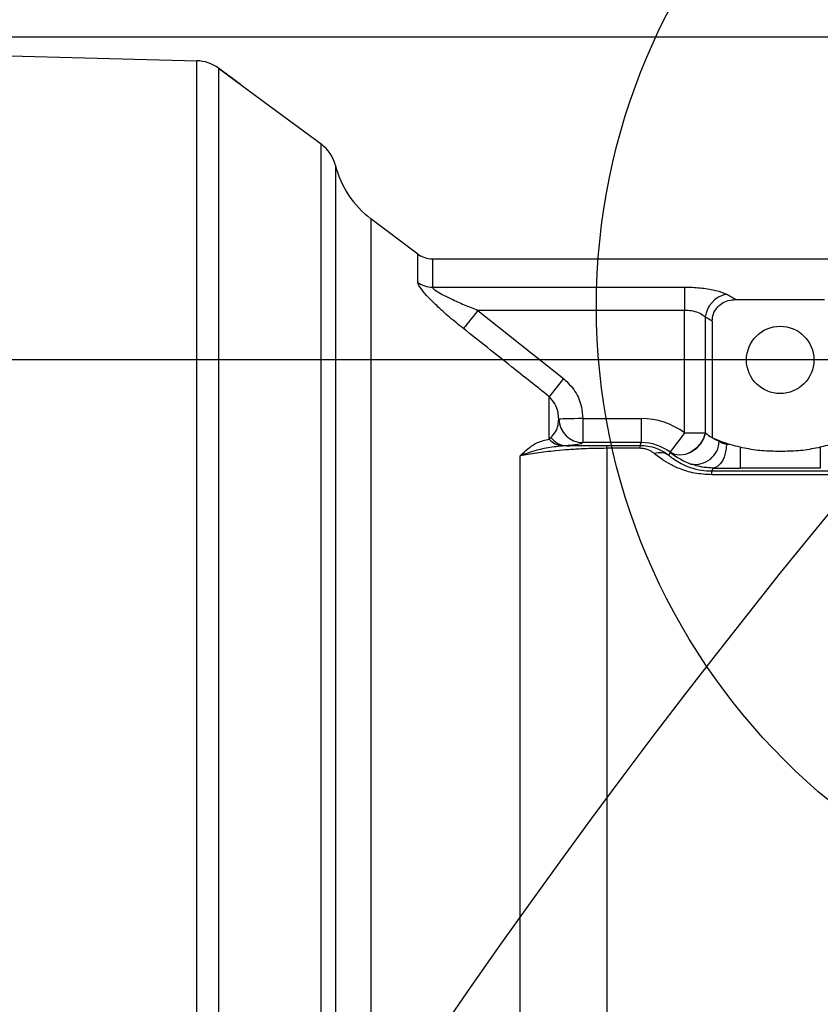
# Model space of a CAD drawing. Extents: x 0 to 8410, y 0 to 5940.
# Tile 127 of 158: x 4414 to 4580, y 4438 to 4643. Entities that reach past the tile are written whole.
import ezdxf

# ---------------------------------------------------------------- set-up
doc = ezdxf.new("R2010")
doc.units = 0
doc.header["$LTSCALE"] = 10
doc.layers.get('0').update_dxf_attribs({"linetype": 'CONTINUOUS'})
doc.styles.add('SLDTEXTSTYLE0', font='TXT', dxfattribs={"width": 0.605})
doc.dimstyles.new('SLDDIMSTYLE1', dxfattribs={"dimtxt": 50, "dimasz": 50, "dimexe": 0, "dimexo": 0.0625, "dimgap": 12.5, "dimtad": 1, "dimdec": 1, "dimrnd": 1e-09, "dimzin": 12, "dimtxsty": 'SLDTEXTSTYLE0', "dimsah": 1, "dimcen": 0.09, "dimazin": 3, "dimtfac": 1, "dimtofl": 0, "dimtmove": 0, "dimatfit": 3, "dimtolj": 1, "dimtzin": 12})
doc.dimstyles.new('SLDDIMSTYLE2', dxfattribs={"dimtxt": 50, "dimasz": 50, "dimexe": 0, "dimexo": 0.0625, "dimgap": 12.5, "dimtad": 1, "dimdec": 0, "dimrnd": 1e-09, "dimzin": 12, "dimtxsty": 'SLDTEXTSTYLE0', "dimsah": 1, "dimcen": 0.09, "dimazin": 3, "dimtfac": 1, "dimtofl": 0, "dimtmove": 0, "dimatfit": 3, "dimtolj": 1, "dimtzin": 12})

# ---------------------------------------------------------------- blocks, each defined once
blk = doc.blocks.new('_D_9')
at = {"color": 7, "linetype": 'CONTINUOUS'}
for p, q in [((6136.63, 4639.08), (2746.63, 4639.08)), ((2761.63, 4639.08), (2761.63, 1533.02)), ((3861.91, 1533.02), (2746.63, 1533.02))]:
    blk.add_line(p, q, dxfattribs=at)
for points in [[(2761.63, 4639.08), (2754.13, 4589.08), (2769.13, 4589.08)], [(2761.63, 1533.02), (2769.13, 1583.02), (2754.13, 1583.02)]]:
    blk.add_solid(points, dxfattribs=at)
at = {"color": 7, "linetype": 'CONTINUOUS', "insert": (2697.18, 3009.66), "char_height": 50, "attachment_point": 1, "rotation": 90, "style": 'SLDTEXTSTYLE0'}
blk.add_mtext('3106', dxfattribs=at)
blk = doc.blocks.new('_D_12')
at = {"color": 7, "linetype": 'CONTINUOUS'}
for p, q in [((4081.63, 4133.02), (4081.63, 5288.89)), ((4681.63, 4133.02), (4681.63, 5288.89)), ((4681.63, 5273.89), (4081.63, 5273.89))]:
    blk.add_line(p, q, dxfattribs=at)
for points in [[(4081.63, 5273.89), (4131.63, 5266.39), (4131.63, 5281.39)], [(4681.63, 5273.89), (4631.63, 5281.39), (4631.63, 5266.39)]]:
    blk.add_solid(points, dxfattribs=at)
at = {"color": 7, "linetype": 'CONTINUOUS', "insert": (4324.34, 5338.34), "char_height": 50, "attachment_point": 1, "style": 'SLDTEXTSTYLE0'}
blk.add_mtext('600', dxfattribs=at)
blk = doc.blocks.new('_D_18')
at = {"color": 7, "linetype": 'CONTINUOUS'}
for p, q in [((4741.63, 4572.02), (3022.82, 4572.02)), ((3037.82, 4423.02), (3037.82, 4572.02)), ((4260.63, 4423.02), (3022.82, 4423.02))]:
    blk.add_line(p, q, dxfattribs=at)
for points in [[(3037.82, 4572.02), (3030.32, 4522.02), (3045.32, 4522.02)], [(3037.82, 4423.02), (3045.32, 4473.02), (3030.32, 4473.02)]]:
    blk.add_solid(points, dxfattribs=at)
at = {"color": 7, "linetype": 'CONTINUOUS', "insert": (2973.36, 4440.23), "char_height": 50, "attachment_point": 1, "rotation": 90, "style": 'SLDTEXTSTYLE0'}
blk.add_mtext('149', dxfattribs=at)

msp = doc.modelspace()

# ---------------------------------------------------------------- linework, layer by layer
at = {"color": 7, "linetype": 'CONTINUOUS'}
for p, q in [((4379.634055, 4636.021664), (4450.408416, 4634.168436)), ((4496.356921, 4594.024708), (4486.605885, 4601.35298)), ((4499.360861, 4593.021681), (4777.320327, 4593.021681)), ((4562.394323, 4584.548761), (4580.873789, 4584.548761)), ((4557.520809, 4580.103685), (4557.520809, 4555.881073)), ((4572.634043, 4553.021719), (4570.634039, 4553.021719))]:
    msp.add_line(p, q, dxfattribs=at)
at = {"color": 8, "linetype": 'CONTINUOUS'}
for p, q in [((4496.356921, 4588.115742), (4496.356921, 4594.024708)), ((4499.360861, 4593.021681), (4499.360861, 4587.147524)), ((4499.360861, 4587.147524), (4551.747294, 4587.147524)), ((4551.747294, 4587.147524), (4551.747294, 4582.320263)), ((4508.829551, 4582.320263), (4526.641937, 4568.143656)), ((4551.747294, 4582.320263), (4508.829551, 4582.320263)), ((4551.747294, 4556.871464), (4551.747294, 4582.320263)), ((4556.077423, 4580.885698), (4556.077423, 4556.871464)), ((4523.637982, 4555.59211), (4523.637982, 4564.389278)), ((4530.631365, 4559.850265), (4530.631365, 4554.85325)), ((4530.631365, 4559.850265), (4542.778703, 4559.850265)), ((4542.778703, 4559.850265), (4542.778703, 4554.85325)), ((4551.747294, 4556.871464), (4556.077423, 4556.871464)), ((4523.637982, 4555.59211), (4523.973944, 4555.902054)), ((4542.778703, 4554.85325), (4530.631365, 4554.85325)), ((4542.538585, 4554.273655), (4542.778703, 4554.85325)), ((4558.964195, 4555.157949), (4558.964195, 4555.263092)), ((4527.31383, 4554.196407), (4526.429238, 4554.145386)), ((4535.650464, 4553.660442), (4535.650464, 4554.273655)), ((4535.650464, 4554.273655), (4542.538585, 4554.273655)), ((4535.650464, 4553.660442), (4535.650464, 4325.270225)), ((4542.538585, 4553.660442), (4535.650464, 4553.660442)), ((4542.538585, 4553.660442), (4542.538585, 4554.273655)), ((4548.776122, 4552.851965), (4548.508825, 4552.206566)), ((4563.294293, 4553.888847), (4563.294293, 4549.504091)), ((4579.973789, 4553.888847), (4579.973789, 4549.504091)), ((4517.626854, 4318.101694), (4517.626854, 4552.102854)), ((4557.654234, 4549.564888), (4557.404729, 4548.962404)), ((4557.404729, 4548.164894), (4557.404729, 4548.962404)), ((4557.404729, 4548.962404), (4585.863384, 4548.962404)), ((4579.973789, 4549.504091), (4563.294293, 4549.504091)), ((4585.863384, 4548.164894), (4557.404729, 4548.164894))]:
    msp.add_line(p, q, dxfattribs=at)
at = {"color": 7, "linetype": 'CONTINUOUS', "flags": 128}
msp.add_lwpolyline([(4454.952436, 4632.605841), (4465.814518, 4624.581863), (4476.236837, 4616.882612)], dxfattribs=at)
at = {"color": 8, "linetype": 'CONTINUOUS', "flags": 128}
for points in [[(4508.829551, 4582.320263), (4508.321302, 4581.67844), (4507.826762, 4581.054022), (4507.359298, 4580.463936), (4506.931501, 4579.923679), (4506.554919, 4579.448273), (4506.239714, 4579.050352), (4505.994411, 4578.740646), (4505.825611, 4578.5275)], [(4526.641937, 4568.143656), (4526.139261, 4567.515423), (4525.649699, 4566.903402), (4525.185974, 4566.324045), (4524.760218, 4565.791895), (4524.383517, 4565.321018), (4524.065675, 4564.923813), (4523.815008, 4564.610292), (4523.637982, 4564.389278)], [(4530.631365, 4559.850265), (4529.66127, 4559.829285), (4528.72807, 4559.809019), (4527.86723, 4559.790422), (4527.111473, 4559.77421), (4526.489558, 4559.760858), (4526.025148, 4559.750845), (4525.735857, 4559.744407), (4525.632711, 4559.742262)], [(4556.077423, 4556.871464), (4555.683078, 4555.675556), (4555.020662, 4554.561188), (4554.135325, 4553.604175), (4553.087326, 4552.869846), (4551.948043, 4552.407791), (4550.79511, 4552.249958), (4549.707027, 4552.406837), (4548.757883, 4552.8677)], [(4551.747294, 4556.871464), (4551.177146, 4556.107809), (4550.627889, 4555.372288), (4550.11967, 4554.691603), (4549.671145, 4554.090788), (4549.298706, 4553.592016), (4549.01606, 4553.213407), (4548.833551, 4552.969028), (4548.757883, 4552.8677)], [(4556.105109, 4556.848575), (4555.709304, 4555.652429), (4555.04507, 4554.538061), (4554.157706, 4553.581287), (4553.10774, 4552.847435), (4551.966848, 4552.386572), (4550.812872, 4552.230169), (4549.724551, 4552.388717), (4548.776122, 4552.851965)], [(4560.474279, 4554.561903), (4560.406478, 4553.604175), (4560.236754, 4552.682211), (4559.971364, 4551.829626), (4559.620174, 4551.078369), (4559.196176, 4550.456096), (4558.715047, 4549.985697), (4558.194639, 4549.685051), (4557.654234, 4549.564888)]]:
    msp.add_lwpolyline(points, dxfattribs=at)
at = {"color": 7, "linetype": 'CONTINUOUS'}
for centre, radius in [((4666.634054, 4583.099844), 133.173425), ((4571.634054, 4572.021738), 7)]:
    msp.add_circle(centre, radius, dxfattribs=at)
for centre, radius, start, end in [((5804.021524, 3538.989613), 1580, 55, 155), ((4450.198993, 4626.171188), 8, 53.54576739, 88.49999995), ((4471.483421, 4610.447904), 8, 14.25203926, 53.54601844), ((4498.621641, 4617.341162), 20, 194.25203922, 233.07365152), ((4499.360855, 4598.021738), 5, 233.07365152, 270), ((4570.634054, 4584.521738), 31.5, 245.39919241, 248.25526056)]:
    msp.add_arc(centre, radius, start, end, dxfattribs=at)
at = {"color": 8, "linetype": 'CONTINUOUS'}
for centre, radius, start, end in [((4499.352054, 4592.264238), 5.116722, 234.17145677, 270.09862246), ((4561.573299, 4580.262472), 5.5311, 102.16703038, 173.53036268), ((4530.631501, 4559.853273), 5.000023, 181.27219498, 269.99844044), ((4526.923064, 4558.51419), 4.396626, 221.65309845, 263.55096589), ((4527.453615, 4558.592922), 4.398736, 217.71517795, 268.17893447), ((4553.984364, 4555.305458), 4.982015, 259.78238658, 358.30332076), ((4546.649207, 4549.297714), 3.452477, 57.4093754, 109.26795572)]:
    msp.add_arc(centre, radius, start, end, dxfattribs=at)
for centre, major_axis, ratio, start_param, end_param in [((4532.694744, 4423.021738), (0, 170), 0.5603693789, 5.9661355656, 5.9880084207), ((4528.364617, 4423.021738), (0, 165), 0.5773502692, 5.9721330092, 5.9880084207), ((4542.771119, 4544.841039), (5.744351, 13.868089), 0.9992864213, 6.0346970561, 6.6756320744), ((4547.320634, 4545.370689), (-8.247313, 12.893481), 0.9376652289, 5.0407215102, 5.0430845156), ((4542.771119, 4544.841039), (3.832299, 9.251988), 0.9985741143, 6.0346970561, 6.6756320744), ((4561.961433, 4564.500386), (-5.498209, 8.595654), 0.9376652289, 1.8991288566, 2.2306798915), ((4542.990507, 4545.370689), (-5.474301, 8.736637), 0.9075907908, 5.0348737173, 5.0372367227), ((4557.631306, 4564.500386), (-8.288222, 12.742808), 0.958069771, 1.9015439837, 2.2330950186), ((4563.294308, 4554.850182), (5, 0), 0.069841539, 4.1131575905, 4.2287608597), ((4563.294308, 4549.853228), (10, 0), 0.0349207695, 4.1131575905, 4.7123889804)]:
    msp.add_ellipse(centre, major_axis=major_axis, ratio=ratio, start_param=start_param, end_param=end_param, dxfattribs=at)
for points, knots in [([(4450.409414, 4239.305069), (4450.409532, 4239.978884), (4450.410129, 4243.389316), (4450.408031, 4249.843365), (4450.408875, 4259.197117), (4450.410167, 4268.508532), (4450.408722, 4277.869678), (4450.408046, 4287.031375), (4450.409859, 4296.300402), (4450.409638, 4305.592101), (4450.408408, 4314.498393), (4450.408486, 4323.222396), (4450.409553, 4331.565552), (4450.409972, 4339.944785), (4450.409169, 4348.519133), (4450.408476, 4357.42631), (4450.408839, 4366.692841), (4450.409991, 4376.113687), (4450.409922, 4385.717018), (4450.408755, 4395.448784), (4450.408499, 4405.326677), (4450.409724, 4415.282394), (4450.410391, 4425.973531), (4450.408725, 4437.00325), (4450.4086, 4448.333634), (4450.409735, 4458.755303), (4450.410045, 4468.587489), (4450.409074, 4477.67551), (4450.408449, 4486.507444), (4450.409011, 4497.422266), (4450.410462, 4509.9418), (4450.408444, 4523.818876), (4450.409055, 4535.994351), (4450.409742, 4546.952728), (4450.408517, 4556.678601), (4450.408176, 4565.617487), (4450.409526, 4573.797615), (4450.40971, 4580.977216), (4450.408492, 4587.44186), (4450.408138, 4593.149861), (4450.409061, 4598.436619), (4450.410297, 4604.649125), (4450.407901, 4611.237004), (4450.40896, 4617.758572), (4450.410136, 4622.782549), (4450.408766, 4626.680352), (4450.408437, 4629.518209), (4450.410198, 4631.633075), (4450.409788, 4633.083416), (4450.408205, 4633.998134), (4450.408346, 4634.111576), (4450.408416, 4634.168436)], [0, 0, 0, 0, 0.0073189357, 0.0370438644, 0.0640851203, 0.0911263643, 0.1134498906, 0.1357737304, 0.1575037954, 0.1774147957, 0.1973262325, 0.21447575, 0.2316255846, 0.2479337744, 0.2642417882, 0.2816273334, 0.2990125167, 0.3165961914, 0.3341794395, 0.3520232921, 0.3698677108, 0.3879189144, 0.4059706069, 0.4277009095, 0.4476119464, 0.4675233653, 0.4846732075, 0.5018227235, 0.5181308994, 0.5344394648, 0.5641640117, 0.5912053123, 0.6182466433, 0.6405701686, 0.6628938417, 0.6846244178, 0.7045356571, 0.7244474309, 0.7415971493, 0.7587472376, 0.7750556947, 0.7913639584, 0.8210889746, 0.848130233, 0.8751714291, 0.8974951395, 0.9198188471, 0.9397671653, 0.9598121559, 0.9798571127, 1, 1, 1, 1]), ([(4454.952436, 4632.605841), (4454.952415, 4632.550077), (4454.952374, 4632.438549), (4454.954026, 4631.539458), (4454.954106, 4630.100344), (4454.952485, 4627.827197), (4454.953443, 4624.473071), (4454.954326, 4619.888216), (4454.952634, 4614.5153), (4454.95284, 4608.59335), (4454.954592, 4602.345188), (4454.953183, 4595.959487), (4454.952305, 4589.592782), (4454.953517, 4582.965207), (4454.954355, 4576.324776), (4454.953357, 4569.544141), (4454.952416, 4562.742349), (4454.952897, 4555.230891), (4454.954002, 4546.962925), (4454.953742, 4538.049543), (4454.952574, 4529.075133), (4454.952749, 4520.34115), (4454.95394, 4511.648902), (4454.954205, 4503.127213), (4454.952544, 4492.689604), (4454.953151, 4480.231645), (4454.954614, 4466.001913), (4454.953125, 4451.98623), (4454.952386, 4438.529831), (4454.954493, 4426.414935), (4454.953705, 4415.67963), (4454.952702, 4406.077655), (4454.952601, 4396.453867), (4454.953849, 4386.849228), (4454.954313, 4377.247332), (4454.953069, 4367.707923), (4454.952402, 4358.233111), (4454.953411, 4348.506393), (4454.954071, 4338.573768), (4454.953194, 4328.767274), (4454.952475, 4319.462218), (4454.953217, 4310.903741), (4454.95411, 4302.837232), (4454.953695, 4295.33174), (4454.952228, 4286.60619), (4454.95349, 4276.894273), (4454.954317, 4266.755547), (4454.952626, 4257.644249), (4454.952967, 4249.677355), (4454.954231, 4244.760489), (4454.954026, 4242.442141), (4454.954015, 4242.321541)], [0, 0, 0, 0, 0.020107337, 0.0402146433, 0.0604408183, 0.0806670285, 0.1082039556, 0.1357408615, 0.1609485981, 0.1861562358, 0.2099001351, 0.2302356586, 0.2505709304, 0.2693434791, 0.2881163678, 0.3053066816, 0.3224972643, 0.3391478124, 0.3594832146, 0.37981842, 0.3985909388, 0.4173635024, 0.4345540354, 0.4517443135, 0.4683949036, 0.4959320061, 0.5234691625, 0.5486769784, 0.5738848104, 0.5976289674, 0.6151323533, 0.6327455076, 0.6503586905, 0.6681794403, 0.6860006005, 0.7040336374, 0.7220664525, 0.7402155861, 0.760551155, 0.7808865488, 0.799659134, 0.8184320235, 0.8356225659, 0.8528130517, 0.8694639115, 0.8970008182, 0.9245377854, 0.949745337, 0.9749532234, 0.9986970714, 1, 1, 1, 1]), ([(4476.236509, 4266.64262), (4476.236518, 4268.336975), (4476.236535, 4271.728931), (4476.236399, 4277.521376), (4476.236352, 4284.151968), (4476.236546, 4291.741111), (4476.236617, 4300.048179), (4476.236392, 4308.8894), (4476.236509, 4318.153039), (4476.23669, 4326.97321), (4476.236645, 4335.219957), (4476.236505, 4342.929581), (4476.236569, 4350.816476), (4476.236733, 4359.460413), (4476.236767, 4368.870186), (4476.236599, 4378.929873), (4476.236613, 4389.485848), (4476.236844, 4400.384282), (4476.236771, 4411.734922), (4476.236563, 4422.748716), (4476.23675, 4433.526842), (4476.236831, 4443.910154), (4476.236677, 4454.546588), (4476.236555, 4465.401269), (4476.236781, 4476.548787), (4476.236718, 4487.547636), (4476.236492, 4497.568626), (4476.23658, 4506.625543), (4476.236683, 4514.752094), (4476.236639, 4522.693951), (4476.236403, 4532.037493), (4476.236516, 4541.74687), (4476.236633, 4551.655821), (4476.23638, 4559.589294), (4476.236362, 4566.422991), (4476.236514, 4572.267149), (4476.236551, 4578.144976), (4476.236408, 4584.016051), (4476.236321, 4589.766263), (4476.23656, 4595.075832), (4476.23659, 4599.877196), (4476.236403, 4604.131807), (4476.236505, 4608.20935), (4476.236743, 4611.84956), (4476.236403, 4614.715189), (4476.236791, 4616.53982), (4476.236822, 4616.767887), (4476.236837, 4616.882612)], [0, 0, 0, 0, 0.01738223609, 0.03479776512, 0.05542595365, 0.07769696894, 0.10003801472, 0.12327959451, 0.14660065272, 0.16922051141, 0.18675550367, 0.20429014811, 0.2219627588, 0.23963512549, 0.26122477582, 0.28287813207, 0.30374085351, 0.32766253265, 0.35078260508, 0.37398088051, 0.39558552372, 0.41725440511, 0.43820573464, 0.46176135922, 0.48539976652, 0.50912754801, 0.53293950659, 0.55162362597, 0.57034971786, 0.58911740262, 0.6079269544, 0.63848669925, 0.66290348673, 0.6874116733, 0.70567025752, 0.72396706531, 0.74234148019, 0.76406355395, 0.7863131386, 0.80863278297, 0.83133984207, 0.85412075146, 0.8768251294, 0.90725245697, 0.93785861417, 0.96874101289, 1, 1, 1, 1]), ([(4479.237201, 4612.417509), (4479.237186, 4612.290858), (4479.237158, 4612.036668), (4479.237015, 4609.988322), (4479.237272, 4606.731405), (4479.237012, 4602.15344), (4479.237261, 4596.24254), (4479.237157, 4589.331503), (4479.23708, 4581.877901), (4479.237272, 4574.293801), (4479.237121, 4566.336898), (4479.237092, 4557.991701), (4479.237271, 4548.667926), (4479.23713, 4538.621941), (4479.237069, 4527.921484), (4479.237254, 4517.264115), (4479.237116, 4506.448467), (4479.237034, 4494.23776), (4479.237279, 4480.550328), (4479.236985, 4465.222038), (4479.237178, 4449.406426), (4479.237153, 4434.163245), (4479.237006, 4419.71685), (4479.237226, 4406.560446), (4479.237107, 4393.817326), (4479.237018, 4381.741231), (4479.237225, 4369.357554), (4479.237126, 4356.736903), (4479.237029, 4344.44908), (4479.237226, 4333.119312), (4479.237172, 4322.751911), (4479.237019, 4312.53484), (4479.237246, 4302.540248), (4479.237207, 4292.83701), (4479.237039, 4283.635069), (4479.237157, 4278.046296), (4479.237216, 4275.245239)], [0, 0, 0, 0, 0.03378589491, 0.06780887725, 0.10141801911, 0.13526040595, 0.16983931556, 0.20467280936, 0.23479876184, 0.26261953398, 0.28925504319, 0.31600612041, 0.34154110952, 0.37184873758, 0.39970422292, 0.42592150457, 0.45224836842, 0.47832861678, 0.51192228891, 0.54574862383, 0.58031087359, 0.61512741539, 0.64402473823, 0.67307058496, 0.69970411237, 0.72645337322, 0.75198671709, 0.7818160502, 0.81180795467, 0.83740881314, 0.86311256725, 0.88876945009, 0.91631659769, 0.94399141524, 0.97192886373, 1, 1, 1, 1]), ([(4486.605885, 4601.35298), (4486.605884, 4601.289981), (4486.605884, 4601.139846), (4486.606025, 4599.725627), (4486.605874, 4596.99745), (4486.605966, 4592.971604), (4486.605931, 4587.730662), (4486.605888, 4581.35925), (4486.606005, 4573.900792), (4486.605846, 4565.27365), (4486.606004, 4555.63575), (4486.60589, 4545.128712), (4486.605924, 4533.796579), (4486.605995, 4521.536129), (4486.605875, 4510.54554), (4486.605924, 4501.308756), (4486.605993, 4494.093922), (4486.605947, 4486.723207), (4486.605869, 4477.454768), (4486.605963, 4466.168559), (4486.60596, 4452.755161), (4486.605859, 4439.056635), (4486.606003, 4424.89229), (4486.605888, 4410.364212), (4486.605929, 4395.495184), (4486.605973, 4380.643654), (4486.605846, 4366.132127), (4486.606037, 4352.095686), (4486.605847, 4338.62283), (4486.60597, 4325.591907), (4486.605943, 4314.820691), (4486.605885, 4306.107214), (4486.605923, 4299.262557), (4486.605998, 4292.709064), (4486.605952, 4288.637524), (4486.605929, 4286.59897)], [0, 0, 0, 0, 0.0245279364, 0.0584540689, 0.0926157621, 0.1275204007, 0.1626816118, 0.196608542, 0.2307711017, 0.2656765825, 0.300839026, 0.3347661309, 0.3689290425, 0.4038349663, 0.4389974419, 0.4572051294, 0.4754484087, 0.4937290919, 0.5120461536, 0.5432450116, 0.5746263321, 0.6063848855, 0.6383363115, 0.6722639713, 0.7064268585, 0.7413330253, 0.7764955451, 0.8104217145, 0.8448320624, 0.8794880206, 0.9146492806, 0.9358997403, 0.9572078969, 0.9785746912, 1, 1, 1, 1]), ([(4505.825611, 4578.5275), (4504.857279, 4579.308841), (4502.923335, 4580.869328), (4500.306537, 4583.216843), (4498.191813, 4585.329677), (4496.857725, 4586.936236), (4496.391345, 4587.776514), (4496.363712, 4588.048826), (4496.356921, 4588.115742)], [0, 0, 0, 0, 0.2263539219, 0.4520718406, 0.6543697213, 0.824635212, 0.9569075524, 1, 1, 1, 1]), ([(4499.360861, 4587.147524), (4499.367636, 4587.113182), (4499.388983, 4587.004975), (4499.58932, 4586.799955), (4500.130737, 4586.378817), (4501.322815, 4585.669977), (4503.411808, 4584.626242), (4505.997523, 4583.465133), (4507.880614, 4582.703878), (4508.829551, 4582.320263)], [0, 0, 0, 0, 0.0305058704, 0.0961225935, 0.1309006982, 0.2827363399, 0.4897226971, 0.7428584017, 1, 1, 1, 1]), ([(4551.747294, 4587.147524), (4551.87837, 4587.147071), (4553.119738, 4587.142783), (4555.496949, 4586.998528), (4558.475454, 4586.502728), (4559.761636, 4585.947941), (4560.407551, 4585.669329)], [0, 0, 0, 0, 0.036930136, 0.3497506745, 0.6734475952, 1, 1, 1, 1]), ([(4556.077423, 4580.885698), (4555.757943, 4581.154785), (4555.130814, 4581.682995), (4553.684789, 4582.158667), (4552.558086, 4582.299641), (4551.935845, 4582.319027), (4551.812843, 4582.319833), (4551.747294, 4582.320263)], [0, 0, 0, 0, 0.3349043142, 0.6574066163, 0.9324124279, 0.9639822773, 1, 1, 1, 1]), ([(4523.637982, 4564.389278), (4521.030896, 4566.466276), (4515.101948, 4571.189716), (4509.15664, 4575.892584), (4505.825611, 4578.5275)], [0, 0, 0, 0, 0.4397214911, 1, 1, 1, 1]), ([(4526.641937, 4568.143656), (4527.486796, 4567.309101), (4529.175022, 4565.641463), (4530.393425, 4562.618456), (4530.562822, 4560.647694), (4530.631365, 4559.850265)], [0, 0, 0, 0, 0.3735993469, 0.7465395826, 1, 1, 1, 1]), ([(4525.632711, 4559.742262), (4525.598529, 4560.190597), (4525.515314, 4561.282067), (4524.932305, 4562.95451), (4524.06292, 4563.918231), (4523.637982, 4564.389278)], [0, 0, 0, 0, 0.2627411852, 0.6396427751, 1, 1, 1, 1]), ([(4523.973944, 4555.902054), (4524.327341, 4556.298878), (4525.110527, 4557.178303), (4525.528026, 4558.482338), (4525.597761, 4559.321616), (4525.632711, 4559.742262)], [0, 0, 0, 0, 0.2908524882, 0.6445760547, 1, 1, 1, 1]), ([(4517.626854, 4552.102854), (4517.63192, 4552.108021), (4518.144977, 4552.631314), (4519.271252, 4553.666328), (4521.133134, 4554.983758), (4522.799439, 4555.388453), (4523.637982, 4555.59211)], [0, 0, 0, 0, 0.0030272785, 0.3065964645, 0.6510548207, 1, 1, 1, 1]), ([(4530.631365, 4554.85325), (4530.569689, 4554.775824), (4530.445657, 4554.620118), (4529.594029, 4554.432013), (4528.482127, 4554.290373), (4527.704578, 4554.227835), (4527.31383, 4554.196407)], [0, 0, 0, 0, 0.3459773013, 0.6957640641, 0.8471100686, 1, 1, 1, 1]), ([(4558.964195, 4555.157949), (4559.080804, 4555.073556), (4559.407436, 4554.837165), (4559.940689, 4554.608908), (4560.378715, 4554.570321), (4560.474279, 4554.561903)], [0, 0, 0, 0, 0.302694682, 0.8478703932, 1, 1, 1, 1]), ([(4526.429238, 4554.145386), (4525.255666, 4554.011887), (4522.89053, 4553.742843), (4520.073116, 4552.986217), (4518.393655, 4552.40144), (4517.634611, 4552.105874), (4517.626854, 4552.102854)], [0, 0, 0, 0, 0.3399440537, 0.6850995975, 0.9967818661, 1, 1, 1, 1]), ([(4535.650464, 4553.660442), (4534.810763, 4553.654768), (4533.106838, 4553.643255), (4530.408226, 4553.544903), (4527.656828, 4553.378388), (4524.351758, 4553.086706), (4520.894958, 4552.665051), (4518.724064, 4552.291602), (4517.626854, 4552.102854)], [0, 0, 0, 0, 0.1050585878, 0.2131853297, 0.353978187, 0.4993365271, 0.74695535, 1, 1, 1, 1]), ([(4527.31383, 4554.196407), (4528.152203, 4554.210617), (4529.864536, 4554.239639), (4532.67812, 4554.267541), (4534.649691, 4554.271596), (4535.650464, 4554.273655)], [0, 0, 0, 0, 0.3208122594, 0.6552431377, 1, 1, 1, 1]), ([(4542.538585, 4554.273655), (4543.079118, 4554.246775), (4544.244292, 4554.188832), (4546.18398, 4553.638911), (4547.599895, 4552.893474), (4548.366532, 4552.314101), (4548.508825, 4552.206566)], [0, 0, 0, 0, 0.2390474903, 0.5152914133, 0.9100350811, 1, 1, 1, 1]), ([(4545.509936, 4552.556803), (4545.439835, 4552.613916), (4545.084713, 4552.903247), (4544.425594, 4553.293017), (4543.425961, 4553.611132), (4542.811987, 4553.64525), (4542.538585, 4553.660442)], [0, 0, 0, 0, 0.1043766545, 0.528756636, 0.7901558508, 1, 1, 1, 1]), ([(4557.404729, 4548.164894), (4556.196578, 4548.236764), (4553.777219, 4548.380685), (4550.792525, 4549.33706), (4548.455791, 4550.457841), (4546.774045, 4551.535055), (4545.884812, 4552.2538), (4545.509936, 4552.556803)], [0, 0, 0, 0, 0.2365837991, 0.473766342, 0.6663492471, 0.8593424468, 1, 1, 1, 1]), ([(4548.508825, 4552.206566), (4548.786958, 4551.983101), (4549.428222, 4551.467882), (4550.668233, 4550.678177), (4552.387503, 4549.845732), (4554.476378, 4549.205768), (4556.310393, 4548.976092), (4557.221434, 4548.964697), (4557.404729, 4548.962404)], [0, 0, 0, 0, 0.1508336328, 0.347762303, 0.5490116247, 0.779246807, 0.955586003, 1, 1, 1, 1]), ([(4557.654234, 4549.564888), (4557.049241, 4549.598043), (4555.821763, 4549.665313), (4554.286463, 4550.00073), (4553.458939, 4550.281066), (4553.100618, 4550.402452)], [0, 0, 0, 0, 0.35528005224, 0.72083313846, 1, 1, 1, 1])]:
    msp.add_open_spline(points, degree=3, knots=knots, dxfattribs=at)
at = {"color": 7, "linetype": 'CONTINUOUS'}
for points, knots in [([(4459.487559, 4629.226019), (4458.73857, 4629.787292), (4457.157368, 4630.972205), (4455.647454, 4632.089691), (4454.852762, 4632.677843)], [0, 0, 0, 0, 0.4736833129, 1, 1, 1, 1]), ([(4557.520809, 4580.103685), (4557.564965, 4580.588591), (4557.653361, 4581.559333), (4558.385739, 4582.844355), (4559.47743, 4583.812667), (4560.856125, 4584.435918), (4561.871318, 4584.510393), (4562.394323, 4584.548761)], [0, 0, 0, 0, 0.1972173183, 0.3948129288, 0.586435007, 0.7869402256, 1, 1, 1, 1]), ([(4558.964195, 4555.263092), (4559.298312, 4555.131562), (4559.848762, 4554.914871), (4560.653179, 4554.646425), (4560.969325, 4554.540922)], [0, 0, 0, 0, 0.6069880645, 1, 1, 1, 1]), ([(4563.294293, 4553.888847), (4562.673596, 4554.048482), (4561.861366, 4554.257377), (4561.139539, 4554.486818), (4560.969325, 4554.540922)], [0, 0, 0, 0, 0.7641895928, 1, 1, 1, 1]), ([(4570.634039, 4553.021719), (4569.406448, 4553.057773), (4566.933599, 4553.130401), (4564.513159, 4553.63483), (4563.294293, 4553.888847)], [0, 0, 0, 0, 0.49642791, 1, 1, 1, 1]), ([(4579.973789, 4553.888847), (4578.772133, 4553.637926), (4576.351985, 4553.132567), (4573.879091, 4553.058839), (4572.634043, 4553.021719)], [0, 0, 0, 0, 0.49652176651, 1, 1, 1, 1]), ([(4582.298758, 4554.540922), (4581.725966, 4554.364838), (4580.976432, 4554.13442), (4580.165103, 4553.935705), (4579.973789, 4553.888847)], [0, 0, 0, 0, 0.76419688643, 1, 1, 1, 1])]:
    msp.add_open_spline(points, degree=3, knots=knots, dxfattribs=at)

# ---------------------------------------------------------------- dimensions: what is measured, and where the dimension line sits
for base, p1, p2, angle, dimstyle, picture, middle in [((4081.634054, 5273.887961), (4681.634054, 4113.021738), (4081.634054, 4113.021738), 0, 'SLDDIMSTYLE1', '_D_12', (4381.634054, 5273.887961)), ((2761.634054, 1533.021738), (6156.634054, 4639.083327), (3881.910645, 1533.021738), 90, 'SLDDIMSTYLE2', '_D_9', (2761.634054, 3086.052532)), ((3037.815198, 4572.021738), (4280.634054, 4423.021738), (4761.634054, 4572.021738), 90, 'SLDDIMSTYLE1', '_D_18', (3037.815198, 4497.521738))]:
    dim = msp.add_linear_dim(base=base, p1=p1, p2=p2, angle=angle, dimstyle=dimstyle, dxfattribs=at)
    dim.commit()
    dim.dimension.update_dxf_attribs({"geometry": picture, "text_midpoint": middle, "dimtype": 160})

doc.saveas('drawing.dxf')
